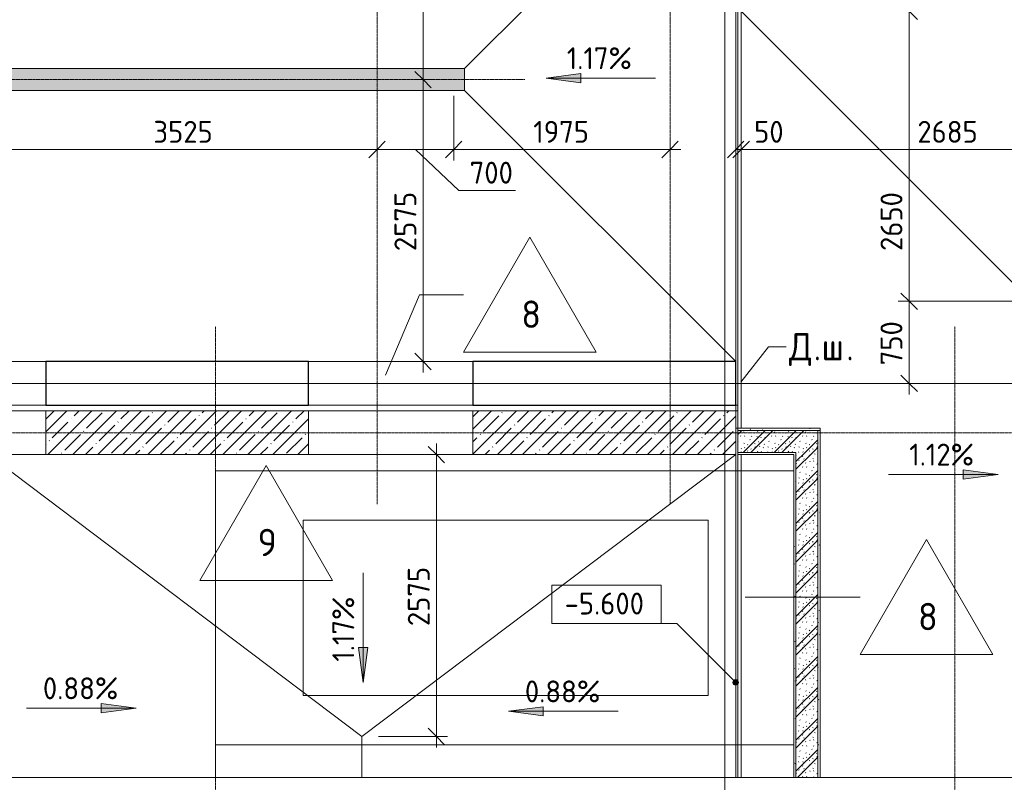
# Model space of a CAD drawing. Header units: millimetres. Extents: x 82112 to 162374, y -10965 to 131389.
# Tile 39 of 82: x 123132 to 132123, y 56757 to 63722. Entities that reach past the tile are written whole.
import ezdxf

# ---------------------------------------------------------------- set-up
doc = ezdxf.new("R2010")
doc.units = ezdxf.units.MM
doc.linetypes.add('3_ Штрих_ 1 х 1 мм', pattern=[2, 1, -1])
doc.linetypes.add('4_ Штрихпунктир_ 10 х 2 мм', pattern=[14, 10, -2, 0, -2])
for name, color, linetype, lineweight in [('A-ANNO-DIMS', 7, 'Continuous', 5), ('A-ANNO-DIMS-100', 7, 'Continuous', 5), ('A-AREA', 7, '3_ Штрих_ 1 х 1 мм', 13), ('A-DETL', 7, 'Continuous', 25), ('A-DETL-GENF', 7, 'Continuous', 13), ('A-FLOR', 7, 'Continuous', 13), ('A-FLOR-IDEN', 7, 'Continuous', 5), ('A-GENM', 7, 'Continuous', 13), ('A-WALL', 7, 'Continuous', 13), ('A-WALL-PATT', 7, 'Continuous', 13), ('C-PRKG', 7, 'Continuous', 13), ('G-ANNO-DIMS', 7, 'Continuous', 5), ('G-ANNO-TEXT', 7, 'Continuous', 5), ('I-WALL', 7, 'Continuous', 13), ('M-EQPM', 7, 'Continuous', 13), ('S-COLS', 7, 'Continuous', 25), ('S-GRID', 7, 'Continuous', 5)]:
    doc.layers.add(name, color=color, linetype=linetype, lineweight=lineweight)
doc.styles.add('GOST Common_2', font='GOST_Common.ttf', dxfattribs={"height": 200})
doc.styles.add('GOST Common_3', font='GOST_Common.ttf', dxfattribs={"height": 250})
doc.dimstyles.new('2_мм', dxfattribs={"dimscale": 304.8, "dimtxt": 201.142999, "dimasz": 0.492126, "dimexe": 0.328084, "dimexo": 0.492126, "dimgap": 0, "dimtad": 1, "dimdec": 0, "dimdsep": 46, "dimtxsty": 'GOST Common_2', "dimblk1": 'OBLIQUE', "dimblk2": 'OBLIQUE', "dimsah": 1, "dimcen": 0.09, "dimdle": 0.328084, "dimadec": 5, "dimazin": 2, "dimtfac": 1, "dimtdec": 4, "dimtix": 1, "dimtmove": 1, "dimatfit": 3, "dimfxl": 1, "dimtvp": 1, "dimtolj": 1, "dimtzin": 0, "dimarcsym": 2})
doc.dimstyles.new('2_мм_1', dxfattribs={"dimscale": 304.8, "dimtxt": 201.142999, "dimasz": 0.492126, "dimexe": 0.328084, "dimexo": 0.492126, "dimgap": 0, "dimtad": 1, "dimdec": 0, "dimdsep": 46, "dimtxsty": 'GOST Common_2', "dimblk1": 'OBLIQUE', "dimblk2": 'OBLIQUE', "dimsah": 1, "dimcen": 0.09, "dimdle": 0.328084, "dimadec": 5, "dimazin": 2, "dimtfac": 1, "dimtdec": 4, "dimtix": 1, "dimtmove": 0, "dimatfit": 3, "dimfxl": 1, "dimtvp": 1, "dimtolj": 1, "dimtzin": 0, "dimarcsym": 2})
pattern_1 = [(0, (0, 0), (203.2, 50.8), [3.353, -149.047, 3.353, -149.047, -812.8]), (0, (0, 0), (203.2, 50.8), [-304.8, 3.353, -301.447, 3.353, -149.047, -355.6]), (0, (0, 0), (203.2, 50.8), [-762, 3.353, -98.247, 3.353, -250.647]), (120, (76.2, 25.4), (-145.59409, 150.576362), [3.353, -149.047, 3.353, -149.047, -812.8]), (120, (76.2, 25.4), (-145.59409, 150.576362), [-304.8, 3.353, -301.447, 3.353, -149.047, -355.6]), (120, (76.2, 25.4), (-145.59409, 150.576362), [-762, 3.353, -98.247, 3.353, -250.647]), (240, (101.6, 127), (-57.60591, -201.376362), [3.353, -149.047, 3.353, -149.047, -812.8]), (240, (101.6, 127), (-57.60591, -201.376362), [-304.8, 3.353, -301.447, 3.353, -149.047, -355.6]), (240, (101.6, 127), (-57.60591, -201.376362), [-762, 3.353, -98.247, 3.353, -250.647])]
pattern_2 = [(45, (0, 0), (-114.04925, 114.04925), []), (45, (114.05, 0), (-114.04925, 114.04925), [201.612, -40.322, 3.353, -36.97])]
pattern_3 = [(135, (150.28, 188.64), (-282.8427, 3e-14), [5, -395]), (135, (174.9, 237.36), (-282.8427, 3e-14), [5, -395]), (135, (211.96, 236.53), (-282.8427, 3e-14), [5, -395]), (135, (114.96, 223.96), (-282.8427, 3e-14), [5, -395]), (135, (77.54, 223.96), (-282.8427, 3e-14), [5, -395]), (135, (57.44, 184.52), (-282.8427, 3e-14), [5, -395]), (135, (66.21, 142.9), (-282.8427, 3e-14), [5, -395]), (135, (107.33, 161), (-282.8427, 3e-14), [5, -395]), (135, (99.08, 130.94), (-282.8427, 3e-14), [5, -395]), (135, (22.6, 136.46), (-282.8427, 3e-14), [5, -395]), (135, (21.16, 168.08), (-282.8427, 3e-14), [5, -395]), (135, (46.13, 96.12), (-282.8427, 3e-14), [5, -395]), (135, (3.54, 74.6), (-282.8427, 3e-14), [5, -395]), (135, (40.3, 47.56), (-282.8427, 3e-14), [5, -395]), (135, (39.77, 18.47), (-282.8427, 3e-14), [5, -395]), (135, (76.94, 37.28), (-282.8427, 3e-14), [5, -395]), (135, (114.18, 62.4), (-282.8427, 3e-14), [5, -395]), (135, (139.87, 90.2), (-282.8427, 3e-14), [5, -395]), (135, (141.44, 15.82), (-282.8427, 3e-14), [5, -395]), (135, (188.69, 26.73), (-282.8427, 3e-14), [5, -395]), (135, (176.14, 51.36), (-282.8427, 3e-14), [5, -395]), (135, (177.03, 0), (-282.8427, 3e-14), [5, -395]), (135, (276.61, 8.22), (-282.8427, 3e-14), [5, -395]), (135, (271.19, 31.72), (-282.8427, 3e-14), [5, -395]), (135, (268.29, 119.65), (-282.8427, 3e-14), [5, -395]), (135, (237.92, 101.95), (-282.8427, 3e-14), [5, -395]), (135, (237.92, 158.27), (-282.8427, 3e-14), [5, -395]), (135, (260.4, 204.35), (-282.8427, 3e-14), [5, -395]), (135, (275.54, 235.4), (-282.8427, 3e-14), [5, -395]), (135, (117.62, 268.96), (-282.8427, 3e-14), [5, -395]), (135, (203.62, 273.83), (-282.8427, 3e-14), [5, -395]), (135, (47.24, 279.3), (-282.8427, 3e-14), [5, -395]), (135, (23.2, 266.16), (-282.8427, 3e-14), [5, -395]), (135, (42.78, 232.52), (-282.8427, 3e-14), [5, -395]), (135, (177.76, 90.57), (-282.8427, 3e-14), [5, -395]), (135, (181.12, 121.8), (-282.8427, 3e-14), [5, -395]), (135, (206.73, 172.06), (-282.8427, 3e-14), [5, -395]), (135, (143.14, 136.62), (-282.8427, 3e-14), [5, -395]), (135, (211.51, 131.86), (-282.8427, 3e-14), [5, -395]), (135, (81.47, 95.1), (-282.8427, 3e-14), [5, -395]), (135, (235.13, 60.46), (-282.8427, 3e-14), [5, -395]), (135, (242.24, 4.89), (-282.8427, 3e-14), [5, -395]), (45, (0, 106.07), (-282.8427, 0), []), (45, (106.07, 0), (-282.8427, 0), []), (45, (176.78, 0), (-282.8427, 0), []), (45, (0, 176.78), (-282.8427, 0), [])]

# ---------------------------------------------------------------- blocks, each defined once
blk = doc.blocks.new('Наметкина 10_РД_АР_П_Отделка_R21_rvt-1--01_Подвал_МП_часть В')
at = {"layer": 'A-WALL-PATT', "lineweight": 5}
h = blk.add_hatch(dxfattribs=at)
h.set_pattern_fill('FP_11', color=256, style=0, pattern_type=2)
h.set_pattern_definition(pattern_1)
h.paths.add_polyline_path([(130440, 59970), (130440, 59990), (129690, 59990), (129690, 59970)])
h = blk.add_hatch(dxfattribs=at)
h.set_pattern_fill('FP_11', color=256, style=0, pattern_type=2)
h.set_pattern_definition(pattern_1)
h.paths.add_polyline_path([(130440, 56800), (130440, 59970), (130420, 59970), (130420, 56800)])
h = blk.add_hatch(dxfattribs=at)
h.set_pattern_fill('FP_11', color=256, style=0, pattern_type=2)
h.set_pattern_definition(pattern_1)
h.paths.add_polyline_path([(130220, 56800), (130220, 59750), (130200, 59750), (130200, 56800)])
at = {"layer": 'A-WALL'}
for p, q in [((130440, 59990), (129690, 59990)), ((129690, 59990), (129690, 59970)), ((129690, 59970), (130440, 59970)), ((130440, 59970), (130420, 59970)), ((130420, 59970), (130420, 56800)), ((130440, 59970), (130440, 59990)), ((130440, 56800), (130440, 59970)), ((130220, 59770), (129690, 59770)), ((129690, 59770), (129690, 59750)), ((129690, 59750), (130200, 59750)), ((130200, 59750), (130200, 56800)), ((130220, 59750), (130220, 59770)), ((130220, 56800), (130220, 59750))]:
    blk.add_line(p, q, dxfattribs=at)
blk = doc.blocks.new('АР_Машиноместо - 4900x2400_М__5300х2500_-V11--01_Подвал_МП_часть В')
at = {"layer": 'C-PRKG'}
for q in [(2200, 0), (2500, -5280)]:
    blk.add_line((2500, 0), q, dxfattribs=at)
blk = doc.blocks.new('АР_Машиноместо - 4900x2400_М__5300х2500_-V12--01_Подвал_МП_часть В')
at = {"layer": 'C-PRKG'}
for p, q in [((2500, 0), (0, 0)), ((0, 0), (0, -5280)), ((2500, 0), (2500, -5280)), ((450, -800), (450, -4500)), ((450, -800), (2050, -800)), ((2050, -800), (2050, -4500)), ((450, -4500), (2050, -4500))]:
    blk.add_line(p, q, dxfattribs=at)
blk = doc.blocks.new('АР-Заполнение деф_ шва - Д_ш_-4328917--01_Подвал_МП_часть В')
at = {"layer": 'A-GENM'}
for p, q in [((0, 25), (5150, 25)), ((0.1, -25), (5150, -25))]:
    blk.add_line(p, q, dxfattribs=at)
blk = doc.blocks.new('АР-Заполнение деф_ шва - Д_ш_-5806449--01_Подвал_МП_часть В')
at = {"layer": 'A-GENM'}
for p, q in [((0, 25), (2950, 25)), ((0, -25), (2950, -25))]:
    blk.add_line(p, q, dxfattribs=at)
blk = doc.blocks.new('АР-Заполнение деф_ шва - Д_ш_-4330743--01_Подвал_МП_часть В')
at = {"layer": 'A-GENM'}
for p, q in [((0, 25), (6150, 25)), ((0, -25), (6150, -25))]:
    blk.add_line(p, q, dxfattribs=at)
blk = doc.blocks.new('АР-Заполнение деф_ шва - Д_ш_-4330745--01_Подвал_МП_часть В')
at = {"layer": 'A-GENM'}
for p, q in [((0, 25), (1500, 25)), ((0, -25), (1500, -25))]:
    blk.add_line(p, q, dxfattribs=at)
blk = doc.blocks.new('АР-Заполнение деф_ шва - Д_ш__Пристенный-4436629--01_Подвал_МП_часть В')
at = {"layer": 'A-GENM'}
for p, q in [((0, 25), (610.1, 25)), ((400.1, -25), (450.1, -25))]:
    blk.add_line(p, q, dxfattribs=at)
blk = doc.blocks.new('АР_Лоток - 200х100h_ЛВ1-7189408--01_Подвал_МП_часть В')
at = {"layer": 'M-EQPM', "true_color": 0xdddddd}
blk.add_hatch(color=254, dxfattribs=at).paths.add_polyline_path([(6625, -100), (6825, -100), (6825, 100), (0, 100), (0, -100), (6313, -100)])
at = {"layer": 'M-EQPM'}
blk.add_line((0, 100), (0, -100), dxfattribs=at)
blk = doc.blocks.new('Линия разрыва - М 1_100-6407914--01_Подвал_МП_часть В')
at = {"layer": 'A-DETL-GENF', "lineweight": 5}
blk.add_line((58775.5, 0), (29462.7, 0), dxfattribs=at)
blk = doc.blocks.new('DIMBLOCK71--01_Подвал_МП_часть В')
at = {"layer": 'A-ANNO-DIMS-100', "lineweight": 25, "transparency": 16777216}
for p, q in [((126815.2, 65750), (126740.2, 65825)), ((126815.2, 65750), (126890.2, 65675)), ((126815.2, 63175), (126740.2, 63250)), ((126815.2, 63175), (126890.2, 63100))]:
    blk.add_line(p, q, dxfattribs=at)
at = {"layer": 'A-ANNO-DIMS-100', "transparency": 16777216}
for p, q in [((126771.3, 65750), (126915.2, 65750)), ((126815.2, 65750), (126771.3, 65750)), ((126815.2, 65750), (126815.2, 63175)), ((126771.3, 63175), (126915.2, 63175)), ((126815.2, 63175), (126771.3, 63175))]:
    blk.add_line(p, q, dxfattribs=at)
at = {"layer": 'A-ANNO-DIMS-100', "color": 0, "transparency": 16777216, "insert": (126553.8, 64182.9), "char_height": 200, "width": 670.931, "attachment_point": 1, "rotation": 90, "line_spacing_factor": 1.022761, "style": 'GOST Common_2'}
blk.add_mtext('2575', dxfattribs=at)
blk = doc.blocks.new('_Oblique')
at = {"color": 0, "linetype": 'ByBlock', "lineweight": -2}
blk.add_line((-0.5, -0.5), (0.5, 0.5), dxfattribs=at)
blk = doc.blocks.new('DIMBLOCK72--01_Подвал_МП_часть В')
at = {"layer": 'A-ANNO-DIMS-100', "lineweight": 25, "transparency": 16777216}
for p, q in [((126815.2, 63175), (126740.2, 63250)), ((126815.2, 63175), (126890.2, 63100)), ((126815.2, 60600), (126740.2, 60675)), ((126815.2, 60600), (126890.2, 60525))]:
    blk.add_line(p, q, dxfattribs=at)
at = {"layer": 'A-ANNO-DIMS-100', "transparency": 16777216}
for p, q in [((126771.3, 63175), (126915.2, 63175)), ((126815.2, 63175), (126771.3, 63175)), ((126815.2, 63175), (126815.2, 60500)), ((126771.3, 60600), (126915.2, 60600)), ((126815.2, 60600), (126771.3, 60600))]:
    blk.add_line(p, q, dxfattribs=at)
at = {"layer": 'A-ANNO-DIMS-100', "color": 0, "transparency": 16777216, "insert": (126553.8, 61607.9), "char_height": 200, "width": 670.931, "attachment_point": 1, "rotation": 90, "line_spacing_factor": 1.022761, "style": 'GOST Common_2'}
blk.add_mtext('2575', dxfattribs=at)
blk = doc.blocks.new('DIMBLOCK81--01_Подвал_МП_часть В')
at = {"layer": 'A-ANNO-DIMS-100', "transparency": 16777216}
for p, q in [((122870, 62492.3), (122870, 62636.2)), ((126395, 62492.3), (126395, 62636.2)), ((122870, 62536.2), (126395, 62536.2)), ((122870, 62536.2), (122870, 62492.3)), ((126395, 62536.2), (126395, 62492.3))]:
    blk.add_line(p, q, dxfattribs=at)
at = {"layer": 'A-ANNO-DIMS-100', "lineweight": 25, "transparency": 16777216}
for p, q in [((122870, 62536.2), (122945, 62611.2)), ((126395, 62536.2), (126470, 62611.2)), ((122870, 62536.2), (122795, 62461.2)), ((126395, 62536.2), (126320, 62461.2))]:
    blk.add_line(p, q, dxfattribs=at)
at = {"layer": 'A-ANNO-DIMS-100', "color": 0, "transparency": 16777216, "insert": (124352.9, 62797.6), "char_height": 200, "width": 670.931, "attachment_point": 1, "line_spacing_factor": 1.022761, "style": 'GOST Common_2'}
blk.add_mtext('3525', dxfattribs=at)
blk = doc.blocks.new('DIMBLOCK82--01_Подвал_МП_часть В')
at = {"layer": 'A-ANNO-DIMS-100', "transparency": 16777216}
for p, q in [((127095, 63025), (127095, 62436.2)), ((127095, 62536.2), (127095, 63025)), ((126395, 62492.3), (126395, 62636.2)), ((126395, 62536.2), (127095, 62536.2)), ((126395, 62536.2), (126395, 62492.3)), ((127140.8, 62163.2), (126745, 62536.2)), ((127660.2, 62163.2), (127140.8, 62163.2))]:
    blk.add_line(p, q, dxfattribs=at)
at = {"layer": 'A-ANNO-DIMS-100', "lineweight": 25, "transparency": 16777216}
for p, q in [((126395, 62536.2), (126470, 62611.2)), ((127095, 62536.2), (127170, 62611.2)), ((126395, 62536.2), (126320, 62461.2)), ((127095, 62536.2), (127020, 62461.2))]:
    blk.add_line(p, q, dxfattribs=at)
at = {"layer": 'A-ANNO-DIMS-100', "color": 0, "transparency": 16777216, "insert": (127240.8, 62424.6), "char_height": 200, "width": 503.198, "attachment_point": 1, "line_spacing_factor": 1.022761, "style": 'GOST Common_2'}
blk.add_mtext('700', dxfattribs=at)
blk = doc.blocks.new('DIMBLOCK83--01_Подвал_МП_часть В')
at = {"layer": 'A-ANNO-DIMS-100', "transparency": 16777216}
for p, q in [((129670, 62492.3), (129670, 62636.2)), ((129720, 62492.3), (129720, 62636.2)), ((129670, 62536.2), (129720, 62536.2)), ((129670, 62536.2), (129670, 62492.3)), ((129737.9, 62536.2), (129695, 62536.2)), ((129720, 62536.2), (129720, 62492.3)), ((130117.5, 62536.2), (129737.9, 62536.2))]:
    blk.add_line(p, q, dxfattribs=at)
at = {"layer": 'A-ANNO-DIMS-100', "lineweight": 25, "transparency": 16777216}
for p, q in [((129670, 62536.2), (129745, 62611.2)), ((129720, 62536.2), (129795, 62611.2)), ((129670, 62536.2), (129595, 62461.2)), ((129720, 62536.2), (129645, 62461.2))]:
    blk.add_line(p, q, dxfattribs=at)
at = {"layer": 'A-ANNO-DIMS-100', "color": 0, "transparency": 16777216, "insert": (129837.9, 62797.6), "char_height": 200, "width": 335.466, "attachment_point": 1, "line_spacing_factor": 1.022761, "style": 'GOST Common_2'}
blk.add_mtext('50', dxfattribs=at)
blk = doc.blocks.new('DIMBLOCK84--01_Подвал_МП_часть В')
at = {"layer": 'A-ANNO-DIMS-100', "transparency": 16777216}
for p, q in [((129720, 62492.3), (129720, 62636.2)), ((132405, 61300), (132405, 62636.2)), ((129720, 62536.2), (132405, 62536.2)), ((129720, 62536.2), (129720, 62492.3)), ((131228.6, 62536.2), (131062.5, 62536.2)), ((131887.7, 62536.2), (131228.6, 62536.2)), ((132405, 62536.2), (132405, 61300))]:
    blk.add_line(p, q, dxfattribs=at)
at = {"layer": 'A-ANNO-DIMS-100', "lineweight": 25, "transparency": 16777216}
for p, q in [((129720, 62536.2), (129795, 62611.2)), ((132405, 62536.2), (132480, 62611.2)), ((129720, 62536.2), (129645, 62461.2)), ((132405, 62536.2), (132330, 62461.2))]:
    blk.add_line(p, q, dxfattribs=at)
at = {"layer": 'A-ANNO-DIMS-100', "color": 0, "transparency": 16777216, "insert": (131328.6, 62797.6), "char_height": 200, "width": 670.931, "attachment_point": 1, "line_spacing_factor": 1.022761, "style": 'GOST Common_2'}
blk.add_mtext('2685', dxfattribs=at)
blk = doc.blocks.new('Марка полов - Марка полов-4106608--01_Подвал_МП_часть В')
at = {"layer": 'A-FLOR-IDEN'}
for p, q in [((0, 7), (-6.062, -3.5)), ((6.062, -3.5), (0, 7)), ((-6.062, -3.5), (6.062, -3.5))]:
    blk.add_line(p, q, dxfattribs=at)
blk = doc.blocks.new('DIMBLOCK115--01_Подвал_МП_часть В')
at = {"layer": 'A-ANNO-DIMS-100', "lineweight": 25, "transparency": 16777216}
for p, q in [((126937.1, 59750), (126862.1, 59825)), ((126937.1, 59750), (127012.1, 59675)), ((126937.1, 57175), (126862.1, 57250)), ((126937.1, 57175), (127012.1, 57100))]:
    blk.add_line(p, q, dxfattribs=at)
at = {"layer": 'A-ANNO-DIMS-100', "transparency": 16777216}
for p, q in [((126937.1, 57075), (126937.1, 59850)), ((126981.1, 59750), (126837.1, 59750)), ((126937.1, 59750), (126981.1, 59750)), ((126407.5, 57175), (127037.1, 57175)), ((126937.1, 57175), (126407.5, 57175))]:
    blk.add_line(p, q, dxfattribs=at)
at = {"layer": 'A-ANNO-DIMS-100', "color": 0, "transparency": 16777216, "insert": (126675.8, 58182.9), "char_height": 200, "width": 670.931, "attachment_point": 1, "rotation": 90, "line_spacing_factor": 1.022761, "style": 'GOST Common_2'}
blk.add_mtext('2575', dxfattribs=at)
blk = doc.blocks.new('DIMBLOCK134--01_Подвал_МП_часть В')
at = {"layer": 'A-ANNO-DIMS-100', "lineweight": 25, "transparency": 16777216}
for p, q in [((131253.6, 63800), (131178.6, 63875)), ((131253.6, 63800), (131328.6, 63725)), ((131253.6, 61150), (131178.6, 61225)), ((131253.6, 61150), (131328.6, 61075))]:
    blk.add_line(p, q, dxfattribs=at)
at = {"layer": 'A-ANNO-DIMS-100', "transparency": 16777216}
for p, q in [((131209.6, 63800), (131353.6, 63800)), ((131253.6, 63800), (131209.6, 63800)), ((131253.6, 63800), (131253.6, 61150)), ((131253.6, 62268.4), (131253.6, 62475)), ((131253.6, 61609.3), (131253.6, 62268.4)), ((132255, 61150), (131153.6, 61150)), ((131253.6, 61150), (132255, 61150))]:
    blk.add_line(p, q, dxfattribs=at)
at = {"layer": 'A-ANNO-DIMS-100', "color": 0, "transparency": 16777216, "insert": (130992.2, 61609.3), "char_height": 200, "width": 670.931, "attachment_point": 1, "rotation": 90, "line_spacing_factor": 1.022761, "style": 'GOST Common_2'}
blk.add_mtext('2650', dxfattribs=at)
blk = doc.blocks.new('DIMBLOCK135--01_Подвал_МП_часть В')
at = {"layer": 'A-ANNO-DIMS-100', "lineweight": 25, "transparency": 16777216}
for p, q in [((131253.6, 61150), (131178.6, 61225)), ((131253.6, 61150), (131328.6, 61075)), ((131253.6, 60400), (131178.6, 60475)), ((131253.6, 60400), (131328.6, 60325))]:
    blk.add_line(p, q, dxfattribs=at)
at = {"layer": 'A-ANNO-DIMS-100', "transparency": 16777216}
for p, q in [((132255, 61150), (131153.6, 61150)), ((131253.6, 61150), (131253.6, 60300)), ((131253.6, 61150), (132255, 61150)), ((131209.6, 60400), (131353.6, 60400)), ((131253.6, 60400), (131209.6, 60400))]:
    blk.add_line(p, q, dxfattribs=at)
at = {"layer": 'A-ANNO-DIMS-100', "color": 0, "transparency": 16777216, "insert": (130992.2, 60565.3), "char_height": 200, "width": 503.198, "attachment_point": 1, "rotation": 90, "line_spacing_factor": 1.022761, "style": 'GOST Common_2'}
blk.add_mtext('750', dxfattribs=at)
blk = doc.blocks.new('Высотные отметки - Frame_2-749557--01_Подвал_МП_часть В')
at = {"layer": 'G-ANNO-DIMS'}
for p, q in [((-5, 3.5), (-5, 0)), ((5, 3.5), (-5, 3.5)), ((5, 0), (5, 3.5)), ((-5, 0), (5, 0))]:
    blk.add_line(p, q, dxfattribs=at)
blk = doc.blocks.new('DIMBLOCK243--01_Подвал_МП_часть В')
at = {"layer": 'A-ANNO-DIMS-100', "transparency": 16777216}
for p, q in [((127095, 63025), (127095, 62436.2)), ((127095, 62536.2), (127095, 63025)), ((129070, 62492.3), (129070, 62636.2)), ((126995, 62536.2), (129170, 62536.2)), ((129070, 62536.2), (129070, 62492.3))]:
    blk.add_line(p, q, dxfattribs=at)
at = {"layer": 'A-ANNO-DIMS-100', "lineweight": 25, "transparency": 16777216}
for p, q in [((127095, 62536.2), (127170, 62611.2)), ((129070, 62536.2), (129145, 62611.2)), ((127095, 62536.2), (127020, 62461.2)), ((129070, 62536.2), (128995, 62461.2))]:
    blk.add_line(p, q, dxfattribs=at)
at = {"layer": 'A-ANNO-DIMS-100', "color": 0, "transparency": 16777216, "insert": (127821.7, 62797.6), "char_height": 200, "width": 625.93, "attachment_point": 1, "line_spacing_factor": 1.022761, "style": 'GOST Common_2'}
blk.add_mtext('1975', dxfattribs=at)

msp = doc.modelspace()

# ---------------------------------------------------------------- hatches: boundary and pattern name
at = {"layer": 'A-WALL-PATT', "lineweight": 5}
h = msp.add_hatch(dxfattribs=at)
h.set_pattern_fill('FP_1', color=256, style=0, pattern_type=2)
h.set_pattern_definition(pattern_2)
h.paths.add_polyline_path([(125770, 59750), (125770, 60150), (123370, 60150), (123370, 59750)])
h = msp.add_hatch(dxfattribs=at)
h.set_pattern_fill('FP_1', color=256, style=0, pattern_type=2)
h.set_pattern_definition(pattern_2)
h.paths.add_polyline_path([(129670, 59750), (129670, 60150), (127270, 60150), (127270, 59750)])
h = msp.add_hatch(dxfattribs=at)
h.set_pattern_fill('FP_5', color=256, style=0, pattern_type=2)
h.set_pattern_definition(pattern_3)
h.paths.add_polyline_path([(130220, 59770), (130420, 59770), (130420, 59970), (129690, 59970), (129690, 59770)])
h = msp.add_hatch(dxfattribs=at)
h.set_pattern_fill('FP_5', color=256, style=0, pattern_type=2)
h.set_pattern_definition(pattern_3)
h.paths.add_polyline_path([(130420, 56800), (130420, 59770), (130220, 59770), (130220, 56800)])
at = {"layer": 'G-ANNO-DIMS'}
for points in [[(127938.404907, 63188.538324), (128255.904907, 63146.738656), (128255.904907, 63230.337992)], [(127938.404907, 63188.538324), (128255.904907, 63146.738656), (128255.904907, 63230.337992)], [(132065.65335, 59568.373675), (131748.15335, 59610.173343), (131748.15335, 59526.574007)], [(126268.421257, 57669.173741), (126310.220925, 57986.673741), (126226.621589, 57986.673741)], [(124194.894511, 57433.788494), (123877.394511, 57475.588162), (123877.394511, 57391.988826)], [(127595.863492, 57405.43695), (127913.363492, 57363.637282), (127913.363492, 57447.236618)]]:
    msp.add_hatch(color=256, dxfattribs=at).paths.add_polyline_path(points)
h = msp.add_hatch(color=256, dxfattribs=at)
edge = h.paths.add_edge_path()
edge.add_arc((129670, 57669.121097), 25, 0, 360)

# ---------------------------------------------------------------- linework, layer by layer
at = {"layer": 'A-AREA'}
for p, q in [((129670, 60150), (129670, 60200)), ((129690, 59990), (129670, 59990))]:
    msp.add_line(p, q, dxfattribs=at)
at = {"layer": 'A-DETL', "linetype": '4_ Штрихпунктир_ 10 х 2 мм', "lineweight": 5}
msp.add_line((111745.228923, 63175), (127745.228923, 63175), dxfattribs=at)
at = {"layer": 'A-FLOR'}
for p, q in [((129670, 65750), (127195, 63275)), ((129670, 65750), (129670, 60600)), ((129690, 63800.075128), (129690, 59990)), ((129720, 59990), (129720, 63800)), ((132305, 61215), (129720, 63800)), ((120370, 63275), (127195, 63275)), ((127195, 63275), (127195, 63075)), ((127195, 63075), (113345, 63075)), ((129670, 60600), (127195, 63075)), ((123370, 60600), (117220, 60600)), ((127270, 60600), (125770, 60600)), ((127270, 60600), (125770, 60600)), ((117220, 60200), (123370, 60200)), ((123370, 60150), (117220.000002, 60150)), ((125770, 60200), (127270, 60200)), ((127270, 60150), (125770, 60150)), ((129690.011443, 60149.962413), (129670, 60149.962413)), ((129670.000004, 60200), (129690, 60200)), ((117220.000002, 59750), (123370, 59750)), ((126257.5, 57175), (122845, 59750)), ((125770, 59750), (127270, 59750)), ((129670, 59750), (126257.5, 57175)), ((129670, 59750), (129670, 56800)), ((129690, 59750), (129690, 56800)), ((129720, 59750), (129720, 56800)), ((126257.5, 56800), (126257.5, 57175))]:
    msp.add_line(p, q, dxfattribs=at)
at = {"layer": 'A-FLOR-IDEN'}
for p, q in [((126471.267324, 60476.722486), (126781.373334, 61209.700326)), ((126781.373334, 61209.700326), (127183.101573, 61209.700326)), ((129757.525685, 58448.241941), (130805.300108, 58448.241941))]:
    msp.add_line(p, q, dxfattribs=at)
at = {"layer": 'A-WALL'}
for p, q in [((125770, 60150), (123370, 60150)), ((123370, 60150), (123370, 59750)), ((125770, 59750), (125770, 60150)), ((129670, 60150), (127270, 60150)), ((127270, 60150), (127270, 59750)), ((129670, 59750), (129670, 60150)), ((123370, 59750), (125770, 59750)), ((127270, 59750), (129670, 59750))]:
    msp.add_line(p, q, dxfattribs=at)
at = {"layer": 'G-ANNO-DIMS'}
for p, q in [((128255.904907, 63230.337992), (127938.404907, 63188.538324)), ((128255.904907, 63230.337992), (127938.404907, 63188.538324)), ((128255.904907, 63146.738656), (128255.904907, 63230.337992)), ((128255.904907, 63146.738656), (128255.904907, 63230.337992)), ((127938.404907, 63188.538324), (128255.904907, 63146.738656)), ((128938.404907, 63188.538324), (127938.404907, 63188.538324)), ((127938.404907, 63188.538324), (128255.904907, 63146.738656)), ((128938.404907, 63188.538324), (127938.404907, 63188.538324)), ((132065.65335, 59568.373675), (131748.15335, 59610.173343)), ((131748.15335, 59610.173343), (131748.15335, 59526.574007)), ((131065.65335, 59568.373675), (132065.65335, 59568.373675)), ((131748.15335, 59526.574007), (132065.65335, 59568.373675)), ((126268.421257, 58669.173741), (126268.421257, 57669.173741)), ((129131.279285, 58207.841812), (128490.02977, 58207.841812)), ((129670, 57669.121097), (129131.279285, 58207.841812)), ((126310.220925, 57986.673741), (126226.621589, 57986.673741)), ((126226.621589, 57986.673741), (126268.421257, 57669.173741)), ((126268.421257, 57669.173741), (126310.220925, 57986.673741)), ((124194.894511, 57433.788494), (123877.394511, 57475.588162)), ((123877.394511, 57475.588162), (123877.394511, 57391.988826)), ((123194.894511, 57433.788494), (124194.894511, 57433.788494)), ((123877.394511, 57391.988826), (124194.894511, 57433.788494)), ((127913.363492, 57447.236618), (127595.863492, 57405.43695)), ((127595.863492, 57405.43695), (127913.363492, 57363.637282)), ((128595.863492, 57405.43695), (127595.863492, 57405.43695)), ((127913.363492, 57363.637282), (127913.363492, 57447.236618))]:
    msp.add_line(p, q, dxfattribs=at)
msp.add_circle((129670, 57669.121097), 25, dxfattribs=at)
at = {"layer": 'G-ANNO-TEXT'}
for p, q in [((129717.578001, 60411.012953), (129968.834347, 60735.21469)), ((129968.834347, 60735.21469), (130130.935216, 60735.21469))]:
    msp.add_line(p, q, dxfattribs=at)
at = {"layer": 'I-WALL'}
for p, q in [((130420, 59970), (129690, 59970)), ((129690, 59970), (129690, 59770)), ((130420, 56800), (130420, 59970)), ((129690, 59770), (130220, 59770)), ((130220, 59770), (130220, 56800))]:
    msp.add_line(p, q, dxfattribs=at)
at = {"layer": 'S-COLS'}
for p, q in [((125770, 60600), (123370, 60600)), ((123370, 60600), (123370, 60200)), ((125770, 60200), (125770, 60600)), ((129670, 60600), (127270, 60600)), ((127270, 60600), (127270, 60200)), ((129670, 60200), (129670, 60600)), ((123370, 60200), (125770, 60200)), ((127270, 60200), (129670, 60200))]:
    msp.add_line(p, q, dxfattribs=at)
at = {"layer": 'S-GRID', "linetype": '4_ Штрихпунктир_ 10 х 2 мм'}
for p, q in [((129570, 53702.872493), (129570, 130388.42805)), ((129570, 52263.518311), (129570, 130388.42805)), ((126395, 59297.815604), (126395, 129588.42805)), ((129070, 59297.815604), (129070, 129588.42805)), ((124920, 53841.693029), (124920, 60921.15283)), ((131670, 53841.693029), (131670, 60921.15283)), ((151972.716503, 60400), (110269.614367, 60400)), ((149839.654932, 60400), (110339.192311, 60400)), ((149377.553532, 59950), (111069.614367, 59950))]:
    msp.add_line(p, q, dxfattribs=at)

# ---------------------------------------------------------------- block references
at = {"lineweight": 5}
msp.add_blockref('Наметкина 10_РД_АР_П_Отделка_R21_rvt-1--01_Подвал_МП_часть В', (0, 0), dxfattribs=at)
at = {"layer": 'A-DETL-GENF'}
msp.add_blockref('Линия разрыва - М 1_100-6407914--01_Подвал_МП_часть В', (86349.50616, 56800), dxfattribs=at)
at = {"layer": 'A-FLOR-IDEN', "xscale": 99.99999999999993, "yscale": 99.99999999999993, "zscale": 99.99999999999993}
for p in [(127789.319356, 61034.700326), (125381.879431, 58950.019501), (131411.517891, 58273.241941)]:
    msp.add_blockref('Марка полов - Марка полов-4106608--01_Подвал_МП_часть В', p, dxfattribs=at)
at = {"layer": 'A-GENM', "rotation": 270}
for name, p in [('АР-Заполнение деф_ шва - Д_ш_-4328917--01_Подвал_МП_часть В', (129695, 65750.075128)), ('АР-Заполнение деф_ шва - Д_ш__Пристенный-4436629--01_Подвал_МП_часть В', (129695, 60600.075128)), ('АР-Заполнение деф_ шва - Д_ш_-5806449--01_Подвал_МП_часть В', (129695, 59750))]:
    msp.add_blockref(name, p, dxfattribs=at)
at = {"layer": 'A-GENM'}
for name, p in [('АР-Заполнение деф_ шва - Д_ш_-4330743--01_Подвал_МП_часть В', (117220, 60175)), ('АР-Заполнение деф_ шва - Д_ш_-4330745--01_Подвал_МП_часть В', (125770, 60175))]:
    msp.add_blockref(name, p, dxfattribs=at)
at = {"layer": 'C-PRKG', "rotation": 89.99999999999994}
for name, p in [('АР_Машиноместо - 4900x2400_М__5300х2500_-V12--01_Подвал_МП_часть В', (124920, 57100)), ('АР_Машиноместо - 4900x2400_М__5300х2500_-V11--01_Подвал_МП_часть В', (124920, 54600))]:
    msp.add_blockref(name, p, dxfattribs=at)
at = {"layer": 'G-ANNO-DIMS', "xscale": 99.99999999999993, "yscale": 99.99999999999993, "zscale": 99.99999999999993}
msp.add_blockref('Высотные отметки - Frame_2-749557--01_Подвал_МП_часть В', (128490.02977, 58207.841812), dxfattribs=at)
at = {"layer": 'M-EQPM'}
msp.add_blockref('АР_Лоток - 200х100h_ЛВ1-7189408--01_Подвал_МП_часть В', (120370, 63175), dxfattribs=at)

# ---------------------------------------------------------------- texts
at = {"layer": 'A-FLOR-IDEN', "char_height": 250, "width": 216.455625, "attachment_point": 1, "style": 'GOST Common_3'}
for s, insert in [('\\fGOST Common|b0|i0|c204|p34|;8', (127712.443073, 61156.761998)), ('\\fGOST Common|b0|i0|c204|p34|;9', (125305.003148, 59072.081173)), ('\\fGOST Common|b0|i0|c204|p34|;8', (131334.641607, 58395.303613))]:
    msp.add_mtext(s, dxfattribs=dict(at, insert=insert))
at = {"layer": 'G-ANNO-DIMS', "char_height": 200, "attachment_point": 1, "line_spacing_factor": 1.022761, "style": 'GOST Common_2'}
for s, insert, width in [('1.17%', (128127.651311, 63469.903985), 745.80863138), ('1.17%', (128127.651311, 63469.903985), 745.80863138), ('1.12%', (131254.899754, 59849.739336), 745.80863138), ('-5.600', (128107.873243, 58489.207473), 917.17566319), ('0.88%', (123343.913911, 57715.154154), 842.35343804), ('0.88%', (127744.882893, 57686.802611), 842.35343804)]:
    msp.add_mtext(s, dxfattribs=dict(at, insert=insert, width=width))
at = {"layer": 'G-ANNO-DIMS', "insert": (125987.055596, 57858.420145), "char_height": 200, "width": 745.80863138, "attachment_point": 1, "rotation": 90, "line_spacing_factor": 1.022761, "style": 'GOST Common_2'}
msp.add_mtext('1.17%', dxfattribs=at)
at = {"layer": 'G-ANNO-TEXT', "char_height": 250, "attachment_point": 1, "style": 'GOST Common_3'}
for s, insert, width in [('\\fGOST Common|b0|i0|c204|p34|;Д', (130155.935216, 60860.21469), 272.57375), ('\\fGOST Common|b0|i0|c204|p34|;ш', (130453.591466, 60860.21469), 272.57375), ('\\fGOST Common|b0|i0|c204|p34|;.', (130380.831049, 60860.21469), 88.185625), ('\\fGOST Common|b0|i0|c204|p34|;.', (130678.487299, 60860.21469), 88.185625)]:
    msp.add_mtext(s, dxfattribs=dict(at, insert=insert, width=width))

# ---------------------------------------------------------------- dimensions: what is measured, and where the dimension line sits
at = {"layer": 'A-ANNO-DIMS'}
for base, p1, p2, override, picture, middle in [((126815.202989, 63175), (126921.269006, 65750), (126921.269006, 63175), {"dimpost": '<>', "dimfxl": 2575}, 'DIMBLOCK71--01_Подвал_МП_часть В', (126715.202989, 64462.5)), ((126815.202989, 60600), (126921.269006, 63175), (126921.269006, 60600), {"dimpost": '<>', "dimfxl": 2575}, 'DIMBLOCK72--01_Подвал_МП_часть В', (126715.202989, 61887.5)), ((131253.565697, 60400), (132405, 61150), (131359.631714, 60400), {"dimpost": '<>', "dimfxl": 1286.582626}, 'DIMBLOCK135--01_Подвал_МП_часть В', (131153.565697, 60775)), ((126937.127447, 59750), (126257.5, 57175), (126831.061429, 59750), {"dimpost": '<>', "dimfxl": 2638.104947}, 'DIMBLOCK115--01_Подвал_МП_часть В', (126837.127447, 58462.5))]:
    dim = msp.add_linear_dim(base=base, p1=p1, p2=p2, angle=90, dimstyle='2_мм_1', override=override, dxfattribs=at)
    dim.commit()
    dim.dimension.update_dxf_attribs({"geometry": picture, "text_midpoint": middle})
dim = msp.add_linear_dim(base=(131253.565697, 61150), p1=(131359.631714, 63800), p2=(132405, 61150), angle=90, dimstyle='2_мм', override={"dimpost": '<>', "dimfxl": 2848.735659}, dxfattribs=at)
dim.commit()
dim.dimension.update_dxf_attribs({"geometry": 'DIMBLOCK134--01_Подвал_МП_часть В', "text_midpoint": (131125.533369, 61944.744738), "dimtype": 160, "text_rotation": 90})
for base, p1, p2, override, picture, middle in [((127095, 62536.239878), (126395, 62642.305895), (127095, 63175), {"dimpost": '<>', "dimfxl": 879.637999}, 'DIMBLOCK82--01_Подвал_МП_часть В', (127492.43643, 62291.224642)), ((129720, 62536.239878), (129670, 62642.305895), (129720, 62642.305895), {"dimpost": '<>', "dimfxl": 50}, 'DIMBLOCK83--01_Подвал_МП_часть В', (130005.676431, 62664.272206)), ((132405, 62536.239878), (129720, 62642.305895), (132405, 61150), {"dimpost": '<>', "dimfxl": 3071.840146}, 'DIMBLOCK84--01_Подвал_МП_часть В', (131664.052591, 62664.272206))]:
    dim = msp.add_linear_dim(base=base, p1=p1, p2=p2, dimstyle='2_мм', override=override, dxfattribs=at)
    dim.commit()
    dim.dimension.update_dxf_attribs({"geometry": picture, "text_midpoint": middle, "dimtype": 160})
for base, p1, p2, override, picture, middle in [((129070, 62536.239878), (127095, 63175), (129070, 62642.305895), {"dimpost": '<>', "dimfxl": 2045.577671}, 'DIMBLOCK243--01_Подвал_МП_часть В', (128082.5, 62636.239878)), ((126395, 62536.239878), (122870, 62642.305895), (126395, 62642.305895), {"dimpost": '<>', "dimfxl": 3525}, 'DIMBLOCK81--01_Подвал_МП_часть В', (124632.5, 62636.239878))]:
    dim = msp.add_linear_dim(base=base, p1=p1, p2=p2, dimstyle='2_мм_1', override=override, dxfattribs=at)
    dim.commit()
    dim.dimension.update_dxf_attribs({"geometry": picture, "text_midpoint": middle})

doc.saveas('drawing.dxf')
